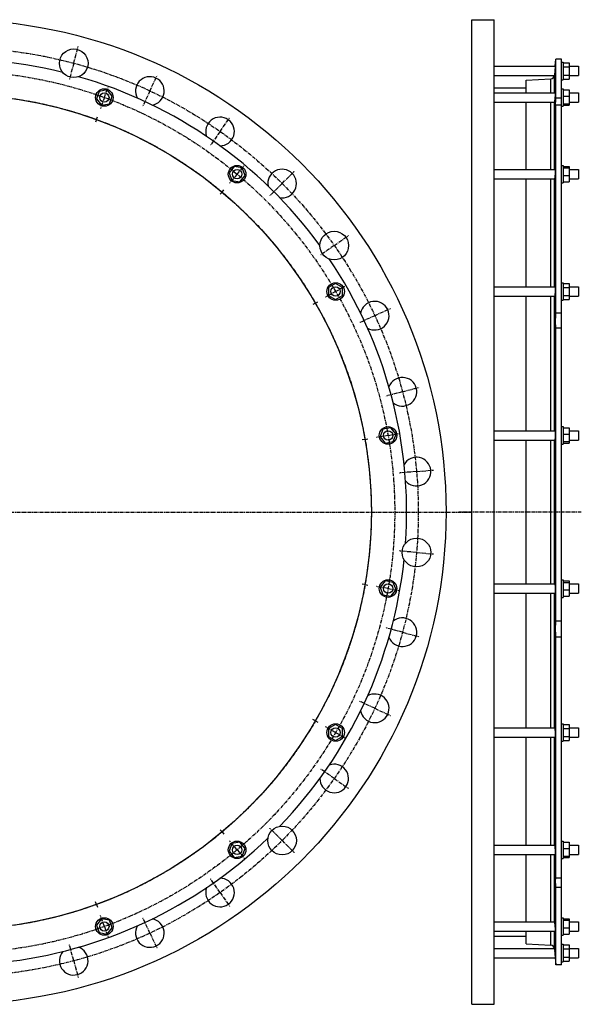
# Model space of a CAD drawing. Header units: millimetres. Extents: x -1738 to 223, y -769 to 1004.
import ezdxf

# ---------------------------------------------------------------- set-up
doc = ezdxf.new("R2010")
doc.units = ezdxf.units.MM
doc.header["$LTSCALE"] = 16.335
doc.linetypes.add('CENTER', pattern=[0.6, 0.375, -0.075, 0.075, -0.075])
doc.layers.get('0').update_dxf_attribs({"linetype": 'CONTINUOUS'})
for name, color, linetype in [('AXES', 7, 'CONTINUOUS'), ('DEFAULT_1', 7, 'CENTER'), ('ROUNDS', 7, 'CONTINUOUS')]:
    doc.layers.add(name, color=color, linetype=linetype)

msp = doc.modelspace()

# ---------------------------------------------------------------- linework, layer by layer
at = {"color": 7, "linetype": 'Continuous'}
for p, q in [((35.8088205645, -724.8355846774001), (35.8088205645, 960.1644153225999)), ((35.8088205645, 960.1644153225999), (73.8088205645, 960.1644153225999)), ((73.8088205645, -724.8355846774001), (73.8088205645, 960.1644153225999)), ((188.8088205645, 892.7144153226), (179.3088205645, 892.7144153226)), ((188.8088205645, 887.4144153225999), (191.8088205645, 887.4144153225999)), ((191.8088205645, 887.4144153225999), (191.8088205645, 857.4144153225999)), ((191.8088205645, 886.2708217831), (201.8088205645, 886.2708217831)), ((191.8088205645, 879.3426185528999), (201.8088205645, 879.3426185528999)), ((201.8088205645, 886.2708217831), (201.8088205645, 858.558008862)), ((191.8088205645, 865.4862120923), (201.8088205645, 865.4862120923)), ((73.8088205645, 843.5144153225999), (128.3088205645, 843.5144153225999)), ((128.3088205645, 834.8974208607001), (128.3088205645, 856.5144153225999)), ((188.8088205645, 857.4144153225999), (191.8088205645, 857.4144153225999)), ((191.8088205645, 858.558008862), (201.8088205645, 858.558008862)), ((-601.73312369, 837.5120440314), (-606.4722938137, 824.4912811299)), ((-588.0872271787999, 839.9181837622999), (-601.73312369, 837.5120440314)), ((-579.1805007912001, 829.3035605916), (-588.0872271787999, 839.9181837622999)), ((-583.9196709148, 816.28279769), (-579.1805007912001, 829.3035605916)), ((188.8088205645, 841.8974208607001), (191.8088205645, 841.8974208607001)), ((191.8088205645, 841.8974078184), (191.8088205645, 811.8974339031)), ((191.8088205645, 839.9181837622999), (201.8088205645, 839.9181837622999)), ((191.8088205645, 829.3035605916), (201.8088205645, 829.3035605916)), ((201.8088205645, 839.9181837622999), (201.8088205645, 813.8766579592)), ((-606.4722938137, 824.4912811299), (-597.565567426, 813.8766579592)), ((-597.565567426, 813.8766579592), (-583.9196709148, 816.28279769)), ((128.3088205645, 703.8364587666), (128.3088205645, 818.8974208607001)), ((188.8088205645, 811.8974208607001), (191.8088205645, 811.8974208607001)), ((191.8088205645, 816.28279769), (201.8088205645, 816.28279769)), ((191.8088205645, 813.8766579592), (201.8088205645, 813.8766579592)), ((-370.5613221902, 708.8572216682), (-379.4680485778, 698.2425984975)), ((-356.9154256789, 706.4510819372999), (-370.5613221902, 708.8572216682)), ((188.8088205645, 710.8364587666), (191.8088205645, 710.8364587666)), ((191.8088205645, 710.8364566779), (191.8088205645, 680.8364608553)), ((191.8088205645, 708.8572216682), (201.8088205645, 708.8572216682)), ((201.8088205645, 708.8572216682), (201.8088205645, 682.815695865)), ((-379.4680485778, 698.2425984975), (-374.7288784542, 685.2218355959)), ((-361.0829819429, 682.815695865), (-352.1762555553, 693.4303190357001)), ((-352.1762555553, 693.4303190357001), (-356.9154256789, 706.4510819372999)), ((191.8088205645, 706.4510819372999), (201.8088205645, 706.4510819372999)), ((191.8088205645, 693.4303190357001), (201.8088205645, 693.4303190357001)), ((-374.7288784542, 685.2218355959), (-361.0829819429, 682.815695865)), ((128.3088205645, 503.0394153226), (128.3088205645, 687.8364587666)), ((188.8088205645, 680.8364587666), (191.8088205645, 680.8364587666)), ((191.8088205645, 682.815695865), (201.8088205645, 682.815695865)), ((-197.3334269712, 508.8958217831), (-209.3334269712, 501.9676185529)), ((-185.3334269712, 501.9676185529), (-197.3334269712, 508.8958217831)), ((188.8088205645, 510.0394153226), (191.8088205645, 510.0394153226)), ((191.8088205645, 510.0394047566), (191.8088205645, 480.0394258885)), ((191.8088205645, 508.8958217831), (201.8088205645, 508.8958217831)), ((201.8088205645, 508.8958217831), (201.8088205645, 481.183008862)), ((-209.3334269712, 501.9676185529), (-209.3334269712, 488.1112120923)), ((-185.3334269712, 488.1112120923), (-185.3334269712, 501.9676185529)), ((191.8088205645, 501.9676185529), (201.8088205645, 501.9676185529)), ((-209.3334269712, 488.1112120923), (-197.3334269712, 481.183008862)), ((-197.3334269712, 481.183008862), (-185.3334269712, 488.1112120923)), ((128.3088205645, 256.7253774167), (128.3088205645, 487.0394153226)), ((188.8088205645, 480.0394153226), (191.8088205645, 480.0394153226)), ((191.8088205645, 488.1112120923), (201.8088205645, 488.1112120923)), ((191.8088205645, 481.183008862), (201.8088205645, 481.183008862)), ((-116.5891752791, 259.3400005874), (-121.3283454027, 246.3192376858)), ((-102.9432787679, 261.7461403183), (-116.5891752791, 259.3400005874)), ((-94.03655238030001, 251.1315171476), (-102.9432787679, 261.7461403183)), ((188.8088205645, 263.7253774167), (191.8088205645, 263.7253774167)), ((191.8088205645, 263.725371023), (191.8088205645, 233.7253838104)), ((191.8088205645, 261.7461403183), (201.8088205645, 261.7461403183)), ((201.8088205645, 261.7461403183), (201.8088205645, 235.7046145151)), ((-121.3283454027, 246.3192376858), (-112.4216190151, 235.7046145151)), ((-112.4216190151, 235.7046145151), (-98.7757225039, 238.110754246)), ((-98.7757225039, 238.110754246), (-94.03655238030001, 251.1315171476)), ((128.3088205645, -5.3965467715), (128.3088205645, 240.7253774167)), ((191.8088205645, 251.1315171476), (201.8088205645, 251.1315171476)), ((191.8088205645, 238.110754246), (201.8088205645, 238.110754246)), ((188.8088205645, 233.7253774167), (191.8088205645, 233.7253774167)), ((191.8088205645, 235.7046145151), (201.8088205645, 235.7046145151)), ((188.8088205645, 1.6034532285), (191.8088205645, 1.6034532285)), ((191.8088205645, 1.6034468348), (191.8088205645, -28.3965403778)), ((-112.4216190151, -0.3757838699), (-121.3283454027, -10.9904070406)), ((-121.3283454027, -10.9904070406), (-116.5891752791, -24.0111699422)), ((-98.7757225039, -2.7819236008), (-112.4216190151, -0.3757838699)), ((-102.9432787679, -26.4173096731), (-94.03655238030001, -15.8026865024)), ((-94.03655238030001, -15.8026865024), (-98.7757225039, -2.7819236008)), ((191.8088205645, -0.3757838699), (201.8088205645, -0.3757838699)), ((191.8088205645, -2.7819236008), (201.8088205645, -2.7819236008)), ((191.8088205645, -15.8026865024), (201.8088205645, -15.8026865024)), ((201.8088205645, -0.3757838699), (201.8088205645, -26.4173096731)), ((-116.5891752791, -24.0111699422), (-102.9432787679, -26.4173096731)), ((128.3088205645, -251.7105846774), (128.3088205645, -21.3965467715)), ((188.8088205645, -28.3965467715), (191.8088205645, -28.3965467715)), ((191.8088205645, -26.4173096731), (201.8088205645, -26.4173096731)), ((-197.3334269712, -245.8541782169), (-209.3334269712, -252.7823814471)), ((-185.3334269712, -252.7823814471), (-197.3334269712, -245.8541782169)), ((188.8088205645, -244.7105846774), (191.8088205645, -244.7105846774)), ((191.8088205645, -244.7105952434), (191.8088205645, -274.7105741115)), ((191.8088205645, -245.8541782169), (201.8088205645, -245.8541782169)), ((201.8088205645, -245.8541782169), (201.8088205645, -273.566991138)), ((-209.3334269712, -252.7823814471), (-209.3334269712, -266.6387879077)), ((-209.3334269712, -266.6387879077), (-197.3334269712, -273.566991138)), ((-197.3334269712, -273.566991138), (-185.3334269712, -266.6387879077)), ((-185.3334269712, -266.6387879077), (-185.3334269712, -252.7823814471)), ((128.3088205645, -452.5076281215), (128.3088205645, -267.7105846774)), ((191.8088205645, -252.7823814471), (201.8088205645, -252.7823814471)), ((191.8088205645, -266.6387879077), (201.8088205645, -266.6387879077)), ((188.8088205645, -274.7105846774), (191.8088205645, -274.7105846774)), ((191.8088205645, -273.566991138), (201.8088205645, -273.566991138)), ((-374.7288784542, -449.8930049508), (-379.4680485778, -462.9137678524)), ((-361.0829819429, -447.4868652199), (-374.7288784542, -449.8930049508)), ((-352.1762555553, -458.1014883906), (-361.0829819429, -447.4868652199)), ((188.8088205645, -445.5076281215), (191.8088205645, -445.5076281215)), ((191.8088205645, -445.5076302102), (191.8088205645, -475.5076260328)), ((191.8088205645, -447.4868652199), (201.8088205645, -447.4868652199)), ((201.8088205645, -447.4868652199), (201.8088205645, -473.5283910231)), ((-379.4680485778, -462.9137678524), (-370.5613221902, -473.5283910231)), ((-370.5613221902, -473.5283910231), (-356.9154256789, -471.1222512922)), ((-356.9154256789, -471.1222512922), (-352.1762555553, -458.1014883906)), ((128.3088205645, -583.5685902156), (128.3088205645, -468.5076281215)), ((191.8088205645, -458.1014883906), (201.8088205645, -458.1014883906)), ((191.8088205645, -471.1222512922), (201.8088205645, -471.1222512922)), ((188.8088205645, -475.5076281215), (191.8088205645, -475.5076281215)), ((191.8088205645, -473.5283910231), (201.8088205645, -473.5283910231)), ((-597.565567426, -578.547827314), (-606.4722938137, -589.1624504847)), ((-606.4722938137, -589.1624504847), (-601.73312369, -602.1832133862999)), ((-583.9196709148, -580.9539670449), (-597.565567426, -578.547827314)), ((-579.1805007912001, -593.9747299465), (-583.9196709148, -580.9539670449)), ((188.8088205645, -576.5685902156), (191.8088205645, -576.5685902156)), ((191.8088205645, -576.568603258), (191.8088205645, -606.5685771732)), ((191.8088205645, -578.547827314), (201.8088205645, -578.547827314)), ((191.8088205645, -580.9539670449), (201.8088205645, -580.9539670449)), ((201.8088205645, -578.547827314), (201.8088205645, -604.5893531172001)), ((-601.73312369, -602.1832133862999), (-588.0872271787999, -604.5893531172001)), ((-588.0872271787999, -604.5893531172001), (-579.1805007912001, -593.9747299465)), ((128.3088205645, -621.1855846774), (128.3088205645, -599.5685902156)), ((188.8088205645, -606.5685902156), (191.8088205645, -606.5685902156)), ((191.8088205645, -593.9747299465), (201.8088205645, -593.9747299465)), ((191.8088205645, -604.5893531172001), (201.8088205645, -604.5893531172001)), ((73.8088205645, -608.1855846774), (128.3088205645, -608.1855846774)), ((188.8088205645, -622.0855846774), (191.8088205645, -622.0855846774)), ((191.8088205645, -622.0855846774), (191.8088205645, -652.0855846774)), ((191.8088205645, -623.2291782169), (201.8088205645, -623.2291782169)), ((201.8088205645, -623.2291782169), (201.8088205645, -650.941991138)), ((191.8088205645, -630.1573814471), (201.8088205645, -630.1573814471)), ((188.8088205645, -652.0855846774), (191.8088205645, -652.0855846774)), ((191.8088205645, -644.0137879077), (201.8088205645, -644.0137879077)), ((191.8088205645, -650.941991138), (201.8088205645, -650.941991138)), ((188.8088205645, -657.3855846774), (179.3088205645, -657.3855846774)), ((35.8088205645, -724.8355846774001), (73.8088205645, -724.8355846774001))]:
    msp.add_line(p, q, dxfattribs=at)
for centre, radius in [((-850.9661004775, 117.6644153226), 842.5), ((-850.9661004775, 117.6644153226), 714.75), ((-592.8263973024, 826.8974208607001), 15), ((-365.8221520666, 695.8364587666), 15), ((-197.3334269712, 495.0394153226), 15), ((-107.6824488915, 248.7253774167), 15), ((-107.6824488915, -13.3965467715), 15), ((-197.3334269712, -259.7105846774), 15), ((-365.8221520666, -460.5076281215), 15), ((-592.8263973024, -591.5685902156), 15)]:
    msp.add_circle(centre, radius, dxfattribs=at)
at = {"layer": 'AXES', "color": 7, "linetype": 'CENTER'}
for p, q in [((-645.204959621, 885.5754472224), (-637.5697977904, 914.0702590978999)), ((-645.204959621, 885.5754472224), (-652.8401214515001, 857.0806353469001)), ((-514.9845823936, 838.1791060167), (-502.5173436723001, 864.9151857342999)), ((-592.8263973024, 826.8974208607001), (-597.2726591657, 814.6814167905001)), ((-592.8263973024, 826.8974208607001), (-588.3801354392, 839.113424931)), ((-514.9845823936, 838.1791060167), (-527.451821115, 811.4430262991)), ((-606.5072030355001, 789.3097160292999), (-604.7970681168, 794.0082731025)), ((-394.9728335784, 768.8902905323), (-378.052328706, 793.0552758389)), ((-606.5072030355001, 789.3097160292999), (-608.2173379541, 784.6111589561)), ((-394.9728335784, 768.8902905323), (-411.8933384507, 744.7253052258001)), ((-365.8221520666, 695.8364587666), (-374.1783909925, 685.8778810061)), ((-365.8221520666, 695.8364587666), (-357.4659131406, 705.7950365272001)), ((-288.8162094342, 679.8143063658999), (-267.9565593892, 700.6739564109)), ((-288.8162094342, 679.8143063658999), (-309.6758594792, 658.9546563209)), ((-391.533656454, 665.1946810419), (-394.7476587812, 661.3643822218)), ((-391.533656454, 665.1946810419), (-388.3196541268, 669.0249798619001)), ((-199.7402252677, 573.6576822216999), (-175.5752399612, 590.578187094)), ((-199.7402252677, 573.6576822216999), (-223.9052105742, 556.7371773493)), ((-197.3334269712, 495.0394153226), (-208.5917572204, 488.5394153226)), ((-197.3334269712, 495.0394153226), (-186.075096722, 501.5394153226)), ((-231.9744431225, 475.0394153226), (-236.304656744, 472.5393653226)), ((-231.9744431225, 475.0394153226), (-227.6442295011, 477.5394653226)), ((-130.4514097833, 453.6459334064), (-103.7153300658, 466.1131721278)), ((-130.4514097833, 453.6459334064), (-157.1874895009, 441.1786946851)), ((-83.0550685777, 323.4255561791), (-111.5498804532, 315.7903943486)), ((-83.0550685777, 323.4255561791), (-54.5602567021, 331.0607180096)), ((-147.074759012, 241.77945031), (-151.9988962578, 240.9111920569)), ((-147.074759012, 241.77945031), (-142.1506217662, 242.6477085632)), ((-107.6824488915, 248.7253774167), (-120.4849496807, 246.467951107)), ((-107.6824488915, 248.7253774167), (-94.8799481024, 250.9828037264)), ((-58.9913154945, 186.953230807), (-88.3790590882, 184.3821363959)), ((-58.9913154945, 186.953230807), (-29.6035719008, 189.524325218)), ((-850.9661004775, 117.6644153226), (35.7557748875, 117.6644153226)), ((222.8088205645, 117.6644153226), (13.6470068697, 117.6644153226)), ((-58.9913154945, 48.3755998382), (-88.3790590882, 50.9466942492)), ((-58.9913154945, 48.3755998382), (-29.6035719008, 45.8045054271)), ((-147.074759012, -6.4506196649), (-151.9988962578, -5.5823614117)), ((-147.074759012, -6.4506196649), (-142.1506217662, -7.318877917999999)), ((-107.6824488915, -13.3965467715), (-120.4849496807, -11.1391204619)), ((-107.6824488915, -13.3965467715), (-94.8799481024, -15.6539730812)), ((-83.0550685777, -88.0967255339), (-111.5498804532, -80.4615637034)), ((-83.0550685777, -88.0967255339), (-54.5602567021, -95.73188736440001)), ((-130.4514097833, -218.3171027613), (-157.1874895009, -205.8498640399)), ((-130.4514097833, -218.3171027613), (-103.7153300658, -230.7843414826)), ((-231.9744431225, -239.7105846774), (-236.304656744, -237.2105346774)), ((-231.9744431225, -239.7105846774), (-227.6442295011, -242.2106346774)), ((-197.3334269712, -259.7105846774), (-208.5917572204, -253.2105846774)), ((-197.3334269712, -259.7105846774), (-186.075096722, -266.2105846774)), ((-199.7402252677, -338.3288515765), (-223.9052105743, -321.4083467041)), ((-199.7402252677, -338.3288515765), (-175.5752399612, -355.2493564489)), ((-391.533656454, -429.8658503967), (-394.7476587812, -426.0355515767)), ((-391.533656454, -429.8658503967), (-388.3196541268, -433.6961492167)), ((-288.8162094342, -444.4854757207), (-309.6758594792, -423.6258256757)), ((-365.8221520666, -460.5076281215), (-374.1783909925, -450.5490503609)), ((-288.8162094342, -444.4854757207), (-267.9565593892, -465.3451257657)), ((-365.8221520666, -460.5076281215), (-357.4659131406, -470.466205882)), ((-394.9728335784, -533.5614598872), (-411.8933384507, -509.3964745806)), ((-394.9728335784, -533.5614598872), (-378.052328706, -557.7264451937)), ((-606.5072030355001, -553.9808853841), (-608.2173379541, -549.282328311)), ((-606.5072030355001, -553.9808853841), (-604.7970681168, -558.6794424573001)), ((-592.8263973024, -591.5685902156), (-597.2726591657, -579.3525861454)), ((-514.9845823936, -602.8502753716), (-527.451821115, -576.114195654)), ((-592.8263973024, -591.5685902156), (-588.3801354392, -603.7845942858)), ((-514.9845823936, -602.8502753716), (-502.5173436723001, -629.5863550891)), ((-645.204959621, -650.2466165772), (-652.8401214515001, -621.7518047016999)), ((-645.204959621, -650.2466165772), (-637.5697977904, -678.7414284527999))]:
    msp.add_line(p, q, dxfattribs=at)
at = {"layer": 'AXES', "color": 7, "linetype": 'Continuous'}
for p, q in [((73.8088205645, 880.4144153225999), (178.2007124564, 880.4144153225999)), ((178.2007124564, 880.4144153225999), (177.4838112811, 872.4144153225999)), ((178.2007124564, 880.4144153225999), (179.3088205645, 892.7144153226)), ((179.3088205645, 825.9170625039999), (179.3088205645, 892.7144153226)), ((188.8088205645, -657.3855741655), (188.8088205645, 892.7144120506)), ((201.8088205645, 880.4144153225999), (217.8088205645, 880.4144153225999)), ((217.8088205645, 880.4144153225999), (217.8088205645, 864.4144153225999)), ((73.8088205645, 864.4144153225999), (176.7431850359, 864.4144153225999)), ((177.5467591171, 873.1134989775), (176.7996212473, 864.8576883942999)), ((201.8088205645, 864.4144153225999), (217.8088205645, 864.4144153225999)), ((73.8088205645, 834.8974208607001), (178.1576900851, 834.8974208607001)), ((188.8088205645, 825.9170625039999), (179.3088205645, 825.9170625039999)), ((201.8088205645, 834.8974208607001), (217.8088205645, 834.8974208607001)), ((217.8088205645, 834.8974143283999), (217.8088205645, 818.8974273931)), ((73.8088205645, 818.8974208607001), (176.8031871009, 818.8974208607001)), ((179.3088205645, 457.8866154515), (179.3088205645, 814.0489046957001)), ((188.8088205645, 814.0489046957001), (179.3088205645, 814.0489046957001)), ((201.8088205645, 818.8974208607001), (217.8088205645, 818.8974208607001)), ((73.8088205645, 703.8364587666), (178.0336612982, 703.8364587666)), ((201.8088205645, 703.8364587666), (217.8088205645, 703.8364587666)), ((217.8088205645, 703.8364454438), (217.8088205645, 687.8364720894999)), ((73.8088205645, 687.8364587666), (176.9294787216, 687.8364587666)), ((201.8088205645, 687.8364587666), (217.8088205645, 687.8364587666)), ((73.8088205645, 503.0394153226), (177.8432016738, 503.0394153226)), ((201.8088205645, 503.0394153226), (217.8088205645, 503.0394153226)), ((217.8088205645, 503.0394045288), (217.8088205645, 487.0394261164)), ((73.8088205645, 487.0394153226), (177.1225113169, 487.0394153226)), ((201.8088205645, 487.0394153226), (217.8088205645, 487.0394153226)), ((188.8088205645, 457.8866154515), (179.3088205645, 457.8866154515)), ((179.3088205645, -69.3375801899), (179.3088205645, 432.435268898)), ((188.8088205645, 432.435268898), (179.3088205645, 432.435268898)), ((73.8088205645, 256.7253774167), (177.6088411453, 256.7253774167)), ((201.8088205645, 256.7253774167), (217.8088205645, 256.7253774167)), ((217.8088205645, 256.7253752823), (217.8088205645, 240.7253795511)), ((73.8088205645, 240.7253774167), (177.3585511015, 240.7253774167)), ((201.8088205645, 240.7253774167), (217.8088205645, 240.7253774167)), ((73.8088205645, -5.3965467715), (177.3585511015, -5.3965467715)), ((201.8088205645, -5.3965467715), (217.8088205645, -5.3965467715)), ((217.8088205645, -5.3965489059), (217.8088205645, -21.3965446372)), ((73.8088205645, -21.3965467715), (177.6088411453, -21.3965467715)), ((201.8088205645, -21.3965467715), (217.8088205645, -21.3965467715)), ((188.8088205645, -69.3375801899), (179.3088205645, -69.3375801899)), ((188.8088205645, -96.4631475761), (179.3088205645, -96.4631475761)), ((179.3088205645, -509.0614638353), (179.3088205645, -96.4631475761)), ((73.8088205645, -251.7105846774), (177.1225113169, -251.7105846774)), ((201.8088205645, -251.7105846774), (217.8088205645, -251.7105846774)), ((217.8088205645, -251.7105954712), (217.8088205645, -267.7105738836)), ((73.8088205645, -267.7105846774), (177.8432016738, -267.7105846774)), ((201.8088205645, -267.7105846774), (217.8088205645, -267.7105846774)), ((73.8088205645, -452.5076281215), (176.9294787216, -452.5076281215)), ((201.8088205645, -452.5076281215), (217.8088205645, -452.5076281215)), ((217.8088205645, -452.5076414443), (217.8088205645, -468.5076147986)), ((73.8088205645, -468.5076281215), (178.0336612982, -468.5076281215)), ((201.8088205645, -468.5076281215), (217.8088205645, -468.5076281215)), ((188.8088205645, -509.0614638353), (179.3088205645, -509.0614638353)), ((188.8088205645, -525.168897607), (179.3088205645, -525.168897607)), ((179.3088205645, -657.3855846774), (179.3088205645, -525.168897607)), ((73.8088205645, -583.5685902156), (176.8031871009, -583.5685902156)), ((201.8088205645, -583.5685902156), (217.8088205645, -583.5685902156)), ((217.8088205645, -583.5685967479), (217.8088205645, -599.5685836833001)), ((73.8088205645, -599.5685902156), (178.1576900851, -599.5685902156)), ((201.8088205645, -599.5685902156), (217.8088205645, -599.5685902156)), ((73.8088205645, -629.0855846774), (176.7431850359, -629.0855846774)), ((176.7996212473, -629.5288577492), (177.4838112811, -637.0855846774)), ((177.0139054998, -631.8873608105), (177.1180968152, -633.0368429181)), ((177.1746607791, -633.6616223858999), (177.2336164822, -634.3133758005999)), ((177.4838112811, -637.0855846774), (178.2007124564, -645.0855846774)), ((201.8088205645, -629.0855846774), (217.8088205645, -629.0855846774)), ((217.8088205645, -629.0855846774), (217.8088205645, -645.0855846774)), ((73.8088205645, -645.0855846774), (178.2007124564, -645.0855846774)), ((178.1899309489, -644.9646509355), (179.3088205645, -657.3855846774)), ((201.8088205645, -645.0855846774), (217.8088205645, -645.0855846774))]:
    msp.add_line(p, q, dxfattribs=at)
at = {"layer": 'AXES', "color": 9, "linetype": 'Continuous'}
for p, q in [((176.7996212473, 834.8974208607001), (176.7996212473, 864.8576883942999)), ((176.7996212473, 703.8364587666), (176.7996212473, 818.8982752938)), ((176.7996212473, 503.0394153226), (176.7996212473, 687.8364587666)), ((176.7996212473, 256.7253774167), (176.7996212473, 487.0394153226)), ((176.7996212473, -5.3965467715), (176.7996212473, 240.7253774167)), ((176.7996212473, -251.7105846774), (176.7996212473, -21.3965467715)), ((176.7996212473, -452.5076281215), (176.7996212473, -267.7105846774)), ((176.7996212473, -583.5694446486), (176.7996212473, -468.5076281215)), ((176.7996212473, -629.5288577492), (176.7996212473, -599.5685902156))]:
    msp.add_line(p, q, dxfattribs=at)
at = {"layer": 'AXES', "color": 7, "linetype": 'Continuous'}
for points in [[(177.9461412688, 877.5640133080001), (177.8966096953, 877.010643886), (177.8438658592, 876.4218271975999)], [(176.8521406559, 865.4350457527), (176.8233057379, 865.1180014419), (176.7996212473, 864.8576883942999)], [(177.670484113, -639.1606138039), (177.7882922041, -640.4730799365), (177.8438325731, -641.0926251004), (177.8965879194, -641.6815700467)]]:
    msp.add_lwpolyline(points, dxfattribs=at)
at = {"layer": 'AXES', "color": 7, "linetype": 'CENTER'}
for radius in [795, 754.75, 714.75]:
    msp.add_circle((-850.9661004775, 117.6644153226), radius, dxfattribs=at)
at = {"layer": 'AXES', "color": 7, "linetype": 'Continuous'}
for centre, radius in [((-645.204959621, 885.5754472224), 24.5), ((-592.8263973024, 826.8974208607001), 8), ((-365.8221520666, 695.8364587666), 8), ((-199.7402252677, 573.6576822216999), 24.5), ((-197.3334269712, 495.0394153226), 8), ((-107.6824488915, 248.7253774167), 8), ((-58.9913154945, 48.3755998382), 24.5), ((-107.6824488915, -13.3965467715), 8), ((-197.3334269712, -259.7105846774), 8), ((-288.8162094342, -444.4854757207), 24.5), ((-365.8221520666, -460.5076281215), 8), ((-592.8263973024, -591.5685902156), 8)]:
    msp.add_circle(centre, radius, dxfattribs=at)
for centre, radius, start, end in [((-850.9661004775, 117.6644153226), 775.05, 76.0380582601, 113.9619417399), ((-850.9661004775, 117.6644153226), 775.05, 36.0380582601, 73.9619417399), ((-514.9845823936, 838.1791060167), 24.5, 279.6872707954, 210.093217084), ((170.4652747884, 865.4329647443), 6.36, 273.4574173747, 350.7844389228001), ((170.6060185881, 865.4210103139), 6.219167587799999, 350.6854947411, 354.8031201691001), ((-394.9728335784, 768.8902905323), 24.5, 269.6781939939, 200.3449777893), ((-288.8162094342, 679.8143063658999), 24.5, 259.9197840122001, 190.3350666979), ((-850.9661004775, 117.6644153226), 775.05, 356.0380582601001, 33.96194173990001), ((-130.4514097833, 453.6459334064), 24.5, 239.687273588, 170.0932068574), ((-83.0550685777, 323.4255561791), 24.5, 229.6781899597, 160.3449795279), ((-58.9913154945, 186.953230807), 24.5, 219.9198005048, 150.3350597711), ((-850.9661004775, 117.6644153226), 775.05, 316.0380582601, 353.9619417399), ((-83.0550685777, -88.0967255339), 24.5, 199.6872695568, 130.0932165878), ((-130.4514097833, -218.3171027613), 24.5, 189.6781924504, 120.3449744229), ((-199.7402252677, -338.3288515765), 24.5, 179.9197860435, 110.3350654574), ((-850.9661004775, 117.6644153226), 775.05, 276.0380582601, 313.9619417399), ((-394.9728335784, -533.5614598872), 24.5, 159.8639899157, 90.27431555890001), ((-514.9845823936, -602.8502753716), 24.5, 149.7996818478, 80.2176698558), ((-645.204959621, -650.2466165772), 24.5, 139.7453951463, 70.1506347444), ((170.4652747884, -630.1041340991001), 6.36, 9.2155610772, 86.54258262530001), ((170.6001730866, -630.0929239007), 6.2250564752, 5.198828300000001, 9.3125567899)]:
    msp.add_arc(centre, radius, start, end, dxfattribs=at)
for points, knots in [([(178.1576899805, 834.8974195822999), (178.1642636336, 834.8974202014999), (178.1721724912, 834.8823642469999), (178.1776621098, 834.863237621), (178.1854290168, 834.8241193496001), (178.1919202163, 834.7587134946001), (178.1974937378, 834.6581441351), (178.2004532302, 834.529953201), (178.2010454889, 834.3741035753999), (178.1990990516, 834.1913179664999), (178.1927774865, 833.8955965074), (178.1779397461, 833.4643070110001), (178.151368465, 832.8774921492), (178.1153671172, 832.2046932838), (178.0704294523, 831.4557311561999), (178.0171606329, 830.6415094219), (177.9563050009, 829.7738391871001), (177.888717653, 828.8652535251), (177.7903522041, 827.6098706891), (177.6582872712, 826.0384340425), (177.5432532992, 824.7813097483), (177.4838112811, 824.1612597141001)], [0, 0, 0, 0, 0.0018309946, 0.0035892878, 0.0059794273, 0.0127027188, 0.0220342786, 0.0339585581, 0.0484409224, 0.0654329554, 0.08487553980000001, 0.1308261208, 0.1856297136, 0.2484895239, 0.3184907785, 0.3946161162, 0.4757629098, 0.5607604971, 0.6483878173, 0.8265023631, 1, 1, 1, 1]), ([(179.1119576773, 813.6791079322), (179.0858270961, 813.6791070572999), (179.0498528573, 813.7307081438), (179.0247150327, 813.8031618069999), (179.0011133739, 813.8966962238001), (178.9809371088, 814.0139297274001), (178.9623938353, 814.1576131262), (178.9462671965, 814.3266825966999), (178.9265954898, 814.6028904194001), (178.9094555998, 815.0109832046), (178.8990175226, 815.5747052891), (178.8980728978, 816.2351433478), (178.9102805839, 817.3006871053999), (178.9522097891, 818.8497013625), (179.036601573, 820.9489550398), (179.1566123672, 823.3418050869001), (179.2545838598, 825.0304617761), (179.3088205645, 825.9170625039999)], [0, 0, 0, 0, 0.0063802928, 0.0121042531, 0.0197942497, 0.0295119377, 0.0412815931, 0.0551093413, 0.0709925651, 0.1088819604, 0.15482728, 0.2086515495, 0.2701350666, 0.4150124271, 0.5869919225, 0.7831143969, 1, 1, 1, 1]), ([(177.4838112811, 824.1612597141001), (177.4483243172, 823.7910890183), (177.3783310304, 823.0804202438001), (177.2722659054, 822.0671404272), (177.1850380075, 821.28902716), (177.1178943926, 820.7282106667), (177.0715900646, 820.3596008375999), (177.0276935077, 820.0289666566), (176.9864882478, 819.7382767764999), (176.9482317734, 819.4891973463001), (176.9132631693, 819.2833522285), (176.8817516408, 819.1215091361), (176.8545037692, 819.0054991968), (176.8325307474, 818.9362212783), (176.8164312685, 818.9053075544), (176.8070564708, 818.8974230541), (176.8031871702, 818.8974216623)], [0, 0, 0, 0, 0.2097740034, 0.4028317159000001, 0.5747196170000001, 0.6514581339, 0.7214510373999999, 0.7842891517, 0.839604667, 0.8870742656, 0.9264229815, 0.9574301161, 0.9799424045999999, 0.9939220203, 0.9978172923, 1, 1, 1, 1]), ([(179.3088205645, 814.0489046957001), (179.2921904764, 813.9945532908), (179.2610386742, 813.9005004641), (179.2170017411, 813.7945083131), (179.1813044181, 813.7333884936), (179.1549271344, 813.6984835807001), (179.1284343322, 813.6791084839), (179.1119576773, 813.6791079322)], [0, 0, 0, 0, 0.3959160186, 0.6894482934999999, 0.7990039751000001, 0.8852300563, 1, 1, 1, 1]), ([(178.0336612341, 703.8364578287), (178.046025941, 703.8364589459), (178.0654556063, 703.8189976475), (178.0810115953, 703.7890537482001), (178.0947374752, 703.7533377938), (178.1073160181, 703.7081307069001), (178.1246839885, 703.6284376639), (178.1431436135, 703.5041615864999), (178.1611901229, 703.3260816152), (178.1760022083, 703.1103358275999), (178.1875235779, 702.8579674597), (178.1988952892, 702.4520542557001), (178.2028220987, 701.8639344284), (178.1936555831, 701.0702463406), (178.1706495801, 700.1713651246), (178.1342067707, 699.1855555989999), (178.0849854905, 698.1328211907), (178.0029346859, 696.6573379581), (177.8773140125, 694.8103441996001), (177.6989874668, 692.6937643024), (177.558790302, 691.3317473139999), (177.4838112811, 690.6941578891)], [0, 0, 0, 0, 0.0028101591, 0.0050069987, 0.007864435, 0.0114190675, 0.0156871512, 0.02638361, 0.0399553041, 0.05635884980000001, 0.0755257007, 0.09736794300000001, 0.1486443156, 0.2091787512, 0.2777574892, 0.3529964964, 0.4333753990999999, 0.5172729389, 0.6888483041, 0.8540948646, 1, 1, 1, 1]), ([(177.4838112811, 690.6941578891), (177.4588593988, 690.4819777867), (177.4095800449, 690.08038844), (177.3327768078, 689.5149259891), (177.2579533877, 689.0243364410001), (177.1860513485, 688.6144273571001), (177.125981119, 688.3259861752), (177.0786200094, 688.1396288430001), (177.0469932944, 688.0333134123), (177.0171583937, 687.9499097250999), (176.9882635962, 687.8894916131), (176.9624262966, 687.8505053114), (176.9391114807, 687.8364598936), (176.9294787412, 687.8364590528)], [0, 0, 0, 0, 0.2183498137, 0.413505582, 0.5832117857, 0.7255113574, 0.8388136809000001, 0.8842189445, 0.9219974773, 0.9521289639, 0.9747114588, 0.9901550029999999, 1, 1, 1, 1]), ([(177.8432016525, 503.0394148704), (177.8518442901, 503.0394154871), (177.8711238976, 503.0336648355), (177.8958981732, 503.01128071), (177.9192520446, 502.9767535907), (177.9417829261, 502.9294903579), (177.9636373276, 502.8693588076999), (177.9940439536, 502.7640085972), (178.0282502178, 502.599610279), (178.0638997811, 502.3643549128), (178.0959593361, 502.0801439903), (178.1241924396, 501.7488099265), (178.1580518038, 501.2195117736), (178.1870252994, 500.4586020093), (178.2027079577, 499.4415595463), (178.1999065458, 498.3065579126), (178.1785988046, 497.0842043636), (178.1392714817, 495.8074652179), (178.0647559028, 494.0955936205), (177.9615712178, 492.4262579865), (177.8286872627, 490.8449376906), (177.7233173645, 489.8060258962), (177.6123324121, 488.9065783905), (177.5282204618, 488.3576968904), (177.4838112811, 488.1112120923)], [0, 0, 0, 0, 0.0017257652, 0.0038269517, 0.006550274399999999, 0.0100093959, 0.014255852, 0.0193137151, 0.0318924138, 0.0477482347, 0.0668159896, 0.08899206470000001, 0.1141434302, 0.1727162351, 0.2410181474, 0.3172399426, 0.399343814, 0.4851277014, 0.5722926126, 0.7414897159, 0.8190482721, 0.889153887, 0.9499893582, 1, 1, 1, 1]), ([(177.4838112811, 488.1112120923), (177.4689667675, 488.0288204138), (177.4396228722, 487.8741585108), (177.3931264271, 487.6582786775), (177.3471106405, 487.473884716), (177.3019176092, 487.3216225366), (177.257639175, 487.2020862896), (177.2194558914, 487.123792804), (177.187749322, 487.079140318), (177.1621188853, 487.0520980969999), (177.137578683, 487.0394160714), (177.1225113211, 487.0394154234)], [0, 0, 0, 0, 0.2170631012, 0.4081225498, 0.5724850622, 0.7097254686, 0.8196878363, 0.9027778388, 0.9347548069, 0.9609336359, 1, 1, 1, 1]), ([(179.3088205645, 432.435268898), (179.2346022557, 433.136650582), (179.1117153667, 434.6897655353), (178.9888835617, 437.2244179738), (178.9142498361, 440.1411387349), (178.8902494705, 443.372052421), (178.9179475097, 446.8417313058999), (179.0239721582, 451.7080080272), (179.17549633, 455.407192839), (179.3088205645, 457.8866154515)], [0, 0, 0, 0, 0.0830730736, 0.1834453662, 0.2988691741, 0.4267034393, 0.5639911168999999, 0.7075407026, 1, 1, 1, 1]), ([(177.6088411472, 256.7253775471), (177.6200843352, 256.7253773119), (177.6451894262, 256.7179490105), (177.6779184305, 256.6893600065), (177.7093403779, 256.6451411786), (177.7401393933, 256.5846108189), (177.7704822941, 256.5076391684), (177.8133408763, 256.3730867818), (177.8630115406, 256.1634101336), (177.9166924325, 255.8638974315), (177.9670178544, 255.5032288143), (178.0135295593, 255.0843870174), (178.0725775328, 254.4205410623), (178.1309979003, 253.4750715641), (178.1776501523, 252.225602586), (178.2016154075, 250.8554167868), (178.2018728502, 248.9262029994), (178.1564231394, 246.9991962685), (178.0643290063, 245.1423070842), (177.9777772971, 243.9031456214), (177.889155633, 242.9679673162), (177.8088253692, 242.3133536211), (177.7489282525, 241.901720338), (177.6870268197, 241.5485039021), (177.6238402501, 241.2563826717), (177.5600274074, 241.0278114), (177.5107012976, 240.8987486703), (177.4838112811, 240.8469153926)], [0, 0, 0, 0, 0.0021046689, 0.0046778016, 0.0080034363, 0.0122115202, 0.0173608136, 0.0234766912, 0.0386316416, 0.057651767, 0.08042492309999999, 0.106786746, 0.1365318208, 0.2051763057, 0.2840816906, 0.3705738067, 0.4616911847, 0.6452100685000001, 0.7313208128, 0.8097017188, 0.8777236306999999, 0.9071347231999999, 0.9331541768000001, 0.9555810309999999, 0.9742551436, 0.9890690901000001, 1, 1, 1, 1]), ([(177.4838112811, 240.8469153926), (177.4743405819, 240.828659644), (177.455848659, 240.7964933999), (177.4247460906, 240.7571506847), (177.3929336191, 240.7318907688), (177.3692330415, 240.7253769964), (177.3585511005, 240.72537735)], [0, 0, 0, 0, 0.3394135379, 0.6106171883, 0.8237105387, 1, 1, 1, 1]), ([(177.3585511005, -5.3965467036), (177.3692330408, -5.3965463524), (177.3929336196, -5.403060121), (177.4247460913, -5.4283200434), (177.4558486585, -5.4676627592), (177.4743405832, -5.4998290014), (177.4838112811, -5.5180847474)], [0, 0, 0, 0, 0.1762894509, 0.3893828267, 0.6605865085, 1, 1, 1, 1]), ([(177.4838112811, -5.5180847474), (177.5107012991, -5.569918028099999), (177.5600274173, -5.698980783), (177.6238402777, -5.9275521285), (177.6870268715, -6.2196735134), (177.748928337, -6.5728902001), (177.8088254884, -6.9845238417), (177.8891558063, -7.6391382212), (177.9777775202, -8.574317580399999), (178.064329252, -9.813480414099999), (178.1564233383, -11.6703710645), (178.201872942, -13.5973786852), (178.2016153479, -15.5265925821), (178.1776499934, -16.8967775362), (178.1309976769, -18.1462452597), (178.0725772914, -19.0917135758), (178.0135293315, -19.7555585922), (177.9670176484, -20.1743997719), (177.9166922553, -20.5350678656), (177.8630114, -20.8345801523), (177.8133407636, -21.0442565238), (177.7704822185, -21.1788087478), (177.7401393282, -21.2557803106), (177.7093403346, -21.3163106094), (177.6779184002, -21.3605293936), (177.6451894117, -21.3891183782), (177.620084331, -21.3965466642), (177.6088411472, -21.3965469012)], [0, 0, 0, 0, 0.0109309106, 0.0257448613, 0.0444189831, 0.066845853, 0.0928653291, 0.1222764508, 0.1902984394, 0.2686794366, 0.3547902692, 0.5383092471, 0.6294266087, 0.7159186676, 0.7948239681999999, 0.8634683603, 0.8932133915, 0.9195751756, 0.9423482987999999, 0.9613683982, 0.9765233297, 0.9826392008, 0.9877884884, 0.9919965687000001, 0.9953222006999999, 0.9978953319, 1, 1, 1, 1]), ([(179.3088205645, -96.4631475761), (179.1717680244, -94.0308922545), (178.9711270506, -89.1294053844), (178.8814848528, -83.0495094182), (178.9150514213, -78.3073035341), (178.9909474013, -75.037801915), (179.1155227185, -72.0725466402), (179.2372328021, -70.2070340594), (179.3088205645, -69.3375801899)], [0, 0, 0, 0, 0.269259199, 0.5421256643, 0.6719859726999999, 0.7934016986, 0.9035756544, 1, 1, 1, 1]), ([(177.1225113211, -251.71058478), (177.1375786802, -251.7105854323), (177.1621188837, -251.723267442), (177.1877493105, -251.7503096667), (177.2194558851, -251.7949621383), (177.25763916, -251.8732556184), (177.3019175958, -251.9927918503), (177.3471106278, -252.1450540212), (177.3931264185, -252.3294479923), (177.4396228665, -252.5453278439), (177.4689667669, -252.6999897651), (177.4838112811, -252.7823814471)], [0, 0, 0, 0, 0.0390663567, 0.06524518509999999, 0.097222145, 0.1803121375, 0.2902744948, 0.4275148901, 0.5918774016, 0.7829368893, 1, 1, 1, 1]), ([(177.4838112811, -252.7823814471), (177.5282204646, -253.0288662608), (177.6123324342, -253.5777478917), (177.7233174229, -254.4771957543), (177.8286873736, -255.5161082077), (177.9615714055, -257.0974297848), (178.0647561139, -258.7667667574), (178.139271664, -260.4786395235), (178.1785989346, -261.755379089), (178.1999066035, -262.9777326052), (178.2027079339, -264.1127337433), (178.1870251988, -265.1297753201), (178.1580516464, -265.8906841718), (178.1241922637, -266.4199815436), (178.095959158, -266.7513150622), (178.0638996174, -267.0355254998), (178.0282500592, -267.2707804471), (177.9940438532, -267.4351784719), (177.9636372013, -267.5405284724), (177.9417828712, -267.6006599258), (177.9192519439, -267.6479230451), (177.8958981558, -267.6824501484), (177.8711238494, -267.7048341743), (177.851844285, -267.7105848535), (177.8432016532, -267.710584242)], [0, 0, 0, 0, 0.05001064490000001, 0.1108461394, 0.1809517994, 0.2585104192, 0.4277076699, 0.5148726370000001, 0.600656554, 0.6827604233, 0.7589821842, 0.8272840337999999, 0.8858567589, 0.9110080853, 0.9331841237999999, 0.9522518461, 0.9681076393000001, 0.9806863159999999, 0.985744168, 0.9899906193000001, 0.9934497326, 0.9961730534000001, 0.9982742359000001, 1, 1, 1, 1]), ([(176.9294787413, -452.5076284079), (176.9391114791, -452.5076292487), (176.9624262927, -452.5216746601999), (176.9882635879, -452.5606609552), (177.0171583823, -452.6210790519), (177.0469932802, -452.7044827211), (177.0786199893, -452.8107981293), (177.1259810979, -452.9971554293), (177.1860513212, -453.2855965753), (177.2579533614, -453.6955056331), (177.3327767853, -454.1860951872), (177.4095800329, -454.7515576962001), (177.4588593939, -455.1531471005), (177.4838112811, -455.365327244)], [0, 0, 0, 0, 0.0098449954, 0.0252885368, 0.0478710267, 0.0780025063, 0.1157810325, 0.161186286, 0.274488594, 0.416788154, 0.5864943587, 0.7816501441, 1, 1, 1, 1]), ([(177.4838112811, -455.365327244), (177.5587903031, -456.0029166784), (177.6989875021, -457.3649340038), (177.877314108, -459.4815147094), (178.0029348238, -461.328509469), (178.0849856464, -462.8039934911), (178.1342069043, -463.8567282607), (178.1706496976, -464.8425378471), (178.1936556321, -465.7414188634), (178.2028221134, -466.535106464), (178.1988952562, -467.1232257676), (178.1875235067, -467.5291384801), (178.1760021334, -467.7815065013), (178.1611900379, -467.9972519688), (178.1431435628, -468.1753316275), (178.1246838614, -468.2996074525), (178.1073159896, -468.3793003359), (178.0947373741, -468.4245073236), (178.0810115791, -468.4602232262), (178.0654555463, -468.4901670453), (178.0460259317, -468.5076283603), (178.0336612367, -468.5076272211)], [0, 0, 0, 0, 0.1459051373, 0.3111517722, 0.4827272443, 0.5666248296, 0.6470037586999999, 0.7222427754, 0.7908214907, 0.8513558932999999, 0.9026322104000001, 0.9244744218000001, 0.9436412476, 0.9600447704, 0.9736164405, 0.9843128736, 0.9885809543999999, 0.9921355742, 0.9949930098, 0.9971898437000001, 1, 1, 1, 1]), ([(179.3088205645, -525.168897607), (179.2449721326, -524.0362551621), (179.1317576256, -521.8616114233), (179.0020262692, -518.7592935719), (178.921304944, -515.99979951), (178.8944392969, -513.9446194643), (178.9025455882, -512.5199807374), (178.9212654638, -511.6312494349), (178.9526761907, -510.8701557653), (178.9907424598, -510.3179560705), (179.0292791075, -509.943608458), (179.059480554, -509.7137972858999), (179.0925644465, -509.5185907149), (179.1283451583, -509.3580504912), (179.1668181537, -509.2323398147), (179.2031699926, -509.1499723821), (179.2356106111, -509.1032700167), (179.2639565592, -509.0740519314), (179.2916624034, -509.0616477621), (179.3088205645, -509.0614638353)], [0, 0, 0, 0, 0.2101482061, 0.4033782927, 0.5751749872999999, 0.7215326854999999, 0.7840901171, 0.8390775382, 0.8861919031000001, 0.9251885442, 0.9415865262, 0.9558975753, 0.9681174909, 0.9782545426, 0.9863400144, 0.9924539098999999, 0.99483297, 0.9968213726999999, 1, 1, 1, 1]), ([(176.8031871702, -583.5685910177), (176.807056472, -583.5685924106), (176.8164312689, -583.5764769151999), (176.8325307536, -583.6073906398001), (176.8545037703, -583.6766685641), (176.8817516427, -583.7926784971), (176.9132631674, -583.9545215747), (176.9482317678, -584.1603666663), (176.9864882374, -584.4094460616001), (177.0276934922, -584.7001358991), (177.0715900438, -585.0307700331), (177.1178943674, -585.3993798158), (177.1850379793, -585.9601962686), (177.2722658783, -586.7383095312), (177.3783310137, -587.7515894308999), (177.4483243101, -588.462258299), (177.4838112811, -588.832429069)], [0, 0, 0, 0, 0.0021827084, 0.0060779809, 0.020057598, 0.0425698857, 0.0735770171, 0.1129257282, 0.16039532, 0.2157108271, 0.2785489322, 0.3485418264, 0.4252803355, 0.5971682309, 0.7902259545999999, 1, 1, 1, 1]), ([(177.4838112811, -588.832429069), (177.5432532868, -589.4524789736), (177.6582872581, -590.7096032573), (177.7903522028, -592.2810400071), (177.8887176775, -593.5364232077), (177.9563050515, -594.4450092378), (178.0171607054, -595.3126798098), (178.0704295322, -596.1269018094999), (178.1153671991, -596.8758640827), (178.1513685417, -597.548662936), (178.1779397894, -598.1354776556), (178.1927775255, -598.5667669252), (178.1990990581, -598.8624882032), (178.2010454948, -599.0452736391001), (178.2004532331, -599.201123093), (178.1974937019, -599.3293138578), (178.1919202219, -599.4298830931), (178.1854289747, -599.4952888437), (178.1776621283, -599.5344070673), (178.1721724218, -599.553533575), (178.1642636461, -599.5685896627), (178.1576899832, -599.56858897)], [0, 0, 0, 0, 0.1734976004, 0.3516121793, 0.4392395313, 0.5242371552, 0.605383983, 0.6815093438, 0.7515106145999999, 0.8143704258, 0.8691739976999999, 0.9151245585, 0.9345671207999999, 0.9515591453, 0.9660414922, 0.9779657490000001, 0.9872973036, 0.9940205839, 0.9964107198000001, 0.9981690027, 1, 1, 1, 1])]:
    msp.add_open_spline(points, degree=3, knots=knots, dxfattribs=at)
at = {"layer": 'DEFAULT_1', "color": 7, "linetype": 'CENTER'}
for p, q in [((-592.8263973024, 826.8974208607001), (-585.9859944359, 845.6912732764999)), ((-592.8263973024, 826.8974208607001), (-599.6668001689, 808.103568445)), ((-365.8221520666, 695.8364587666), (-352.9663998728, 711.1573476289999)), ((-365.8221520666, 695.8364587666), (-378.6779042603, 680.5155699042)), ((-197.3334269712, 495.0394153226), (-214.6539350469, 485.0394153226)), ((-197.3334269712, 495.0394153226), (-180.0129188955, 505.0394153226)), ((-107.6824488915, 248.7253774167), (-127.3786039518, 245.2524138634)), ((-107.6824488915, 248.7253774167), (-87.98629383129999, 252.19834097)), ((-107.6824488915, -13.3965467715), (-127.3786039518, -9.923583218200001)), ((-107.6824488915, -13.3965467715), (-87.98629383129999, -16.8695103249)), ((-197.3334269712, -259.7105846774), (-214.6539350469, -249.7105846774)), ((-197.3334269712, -259.7105846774), (-180.0129188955, -269.7105846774)), ((-365.8221520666, -460.5076281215), (-378.6779042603, -445.1867392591)), ((-365.8221520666, -460.5076281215), (-352.9663998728, -475.8285169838)), ((-592.8263973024, -591.5685902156), (-599.6668001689, -572.7747377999)), ((-592.8263973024, -591.5685902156), (-585.9859944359, -610.3624426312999))]:
    msp.add_line(p, q, dxfattribs=at)
msp.add_circle((-850.9661004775, 117.6644153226), 754.75, dxfattribs=at)
at = {"layer": 'ROUNDS', "color": 7, "linetype": 'Continuous'}
for p, q in [((128.3088205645, 856.5144153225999), (170.8488254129, 859.0845406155)), ((128.3088205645, -621.1855846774), (170.8488254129, -623.7557099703))]:
    msp.add_line(p, q, dxfattribs=at)
at = {"layer": 'ROUNDS', "color": 9, "linetype": 'Continuous'}
for p, q in [((170.8488254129, 834.8974208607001), (170.8488254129, 859.0845406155)), ((170.8488254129, 703.8364587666), (170.8488254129, 818.8974208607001)), ((170.8488254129, 503.0394153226), (170.8488254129, 687.8364587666)), ((170.8488254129, 256.7253774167), (170.8488254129, 487.0394153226)), ((170.8488254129, -5.3965467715), (170.8488254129, 240.7253774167)), ((170.8488254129, -251.7105846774), (170.8488254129, -21.3965467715)), ((170.8488254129, -452.5076281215), (170.8488254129, -267.7105846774)), ((170.8488254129, -583.5685902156), (170.8488254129, -468.5076281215)), ((170.8488254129, -623.7557099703), (170.8488254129, -599.5685902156))]:
    msp.add_line(p, q, dxfattribs=at)

doc.saveas('drawing.dxf')
